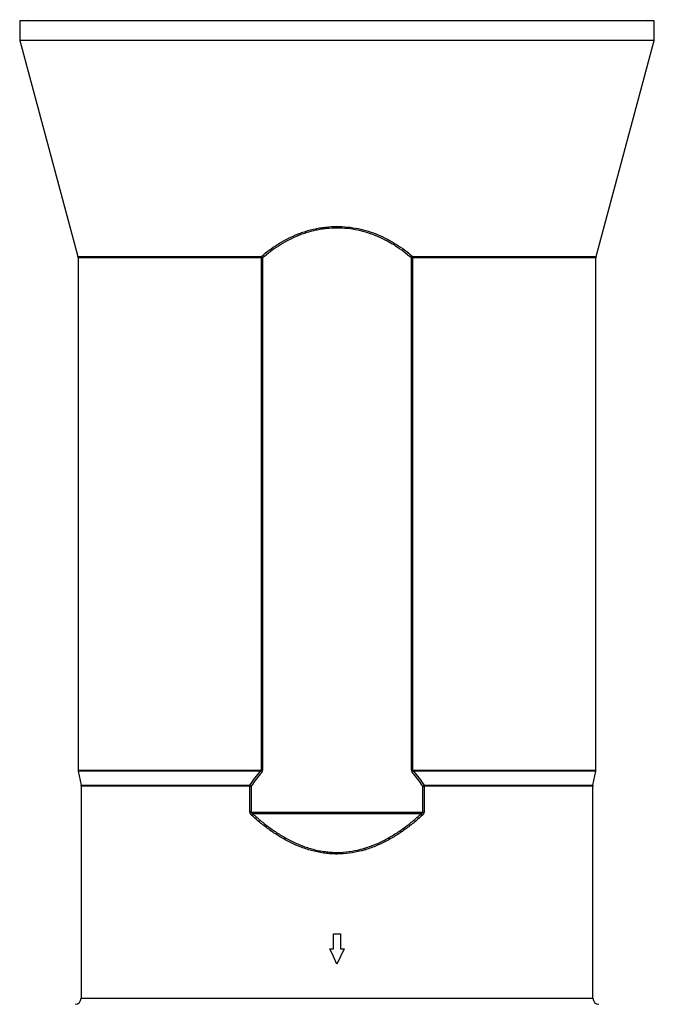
# Model space of a CAD drawing. Header units: millimetres. Extents: x 1173 to 2572, y 602 to 3644.
# Tile 4 of 7: x 1558 to 2187, y 2022 to 2999. Entities that reach past the tile are written whole.
import ezdxf

# ---------------------------------------------------------------- set-up
doc = ezdxf.new("R2010")
doc.units = ezdxf.units.MM

msp = doc.modelspace()

# ---------------------------------------------------------------- linework, layer by layer
at = {"color": 7, "linetype": 'Continuous', "lineweight": 25}
for p, q in [((1557.5, 2998.5), (1557.5, 2979)), ((1872.5, 2998.5), (1557.5, 2998.5)), ((2187.5, 2998.5), (1872.5, 2998.5)), ((2187.5, 2979), (2187.5, 2998.5)), ((1557.5, 2979), (1615.29, 2764.51)), ((1872.5, 2979), (1557.5, 2979)), ((2187.5, 2979), (1872.5, 2979)), ((2129.71, 2764.51), (2187.5, 2979)), ((1615.5, 2762.95), (1615.5, 2254.59)), ((1797.6, 2254.59), (1797.6, 2762.95)), ((1797.6, 2762.95), (1798.7, 2762.95)), ((1798.7, 2762.95), (1798.7, 2254.59)), ((1946.3, 2254.59), (1946.3, 2762.95)), ((1947.4, 2762.95), (1946.3, 2762.95)), ((1947.4, 2762.95), (1947.4, 2254.59)), ((2129.5, 2254.59), (2129.5, 2762.95)), ((1615.62, 2253.41), (1618.38, 2239.58)), ((1798.7, 2254.59), (1797.6, 2254.59)), ((1947.4, 2254.59), (1946.3, 2254.59)), ((2126.62, 2239.58), (2129.38, 2253.41)), ((1618.5, 2238.4), (1618.5, 2028)), ((1785.98, 2212.81), (1785.98, 2238.4)), ((1785.98, 2238.4), (1787.23, 2238.4)), ((1787.23, 2238.4), (1787.23, 2212.81)), ((1957.77, 2212.81), (1957.77, 2238.4)), ((1957.77, 2238.4), (1959.02, 2238.4)), ((1959.02, 2238.4), (1959.02, 2212.81)), ((2126.5, 2028), (2126.5, 2238.4)), ((1787.23, 2212.81), (1785.98, 2212.81)), ((1787.23, 2212.81), (1957.77, 2212.81)), ((1956.19, 2211.22), (1788.81, 2211.22)), ((1957.77, 2212.81), (1959.02, 2212.81)), ((1869, 2077), (1869, 2092)), ((1869, 2092), (1876, 2092)), ((1876, 2092), (1876, 2077)), ((1865.5, 2077.01), (1869, 2077)), ((1876, 2077), (1879.5, 2077.01))]:
    msp.add_line(p, q, dxfattribs=at)
at = {"color": 1, "linetype": 'Continuous', "lineweight": 25}
for p, q in [((1615.29, 2764.51), (1797.54, 2764.51)), ((1797.6, 2762.95), (1615.5, 2762.95)), ((2129.5, 2762.95), (1947.4, 2762.95)), ((1947.46, 2764.51), (2129.71, 2764.51)), ((1615.5, 2254.59), (1797.6, 2254.59)), ((1796.57, 2253.41), (1615.62, 2253.41)), ((1947.4, 2254.59), (2129.5, 2254.59)), ((2129.38, 2253.41), (1948.43, 2253.41)), ((1618.38, 2239.58), (1785.94, 2239.58)), ((1959.06, 2239.58), (2126.62, 2239.58)), ((1785.98, 2238.4), (1618.5, 2238.4)), ((2126.5, 2238.4), (1959.02, 2238.4)), ((1618.5, 2028), (1872.5, 2028)), ((1872.5, 2028), (2126.5, 2028))]:
    msp.add_line(p, q, dxfattribs=at)
at = {"color": 7, "linetype": 'Continuous', "lineweight": 25, "flags": 128}
for points in [[(1872.5, 2062), (1869, 2069.5), (1865.5, 2077.01)], [(1879.5, 2077.01), (1876, 2069.5), (1872.5, 2062)]]:
    msp.add_lwpolyline(points, dxfattribs=at)
at = {"color": 7, "linetype": 'Continuous', "lineweight": 25}
for centre, radius, start, end in [((1565, 2999.5), 1, 270, 0), ((2180, 2999.5), 1, 180, 270), ((1609.5, 2762.95), 6, 0, 15.0804), ((1786.03, 2754.68), 15.13, 33.11377, 40.50026), ((1777.59, 2762.96), 20, 359.97158, 4.44702), ((1958.97, 2754.68), 15.13, 139.49974, 146.88623), ((1967.41, 2762.96), 20, 175.55298, 180.02842), ((2135.5, 2762.95), 6, 164.9196, 180), ((1621.5, 2254.59), 6, 180, 191.30993), ((1785.49, 2241.38), 16.36, 41.59035, 47.36853), ((1959.51, 2241.38), 16.36, 132.63147, 138.40965), ((2123.5, 2254.59), 6, 348.69007, 0), ((1612.5, 2238.4), 6, 0, 11.30993), ((1776.76, 2228.17), 14.65, 44.34586, 51.19946), ((1768.63, 2238.41), 17.35, 359.98701, 3.87661), ((1968.24, 2228.17), 14.65, 128.80054, 135.65414), ((1976.37, 2238.41), 17.35, 176.12339, 180.01299), ((2132.5, 2238.4), 6, 168.69007, 180), ((1773.22, 2221.05), 18.44, 321.71918, 327.77634), ((1971.78, 2221.05), 18.44, 212.22366, 218.28082), ((1612.5, 2028), 6, 270, 0), ((2132.5, 2028), 6, 180, 270)]:
    msp.add_arc(centre, radius, start, end, dxfattribs=at)
for points, knots in [([(1797.54, 2764.51), (1802.53, 2768.81), (1807.81, 2772.77), (1816.24, 2778.12), (1819.13, 2779.81), (1825.11, 2782.96), (1828.19, 2784.42), (1832.98, 2786.43), (1834.61, 2787.07), (1837.88, 2788.27), (1839.52, 2788.83), (1844.51, 2790.4), (1847.9, 2791.28), (1853.06, 2792.36), (1854.8, 2792.68), (1857.43, 2793.09), (1858.31, 2793.22), (1860.08, 2793.45), (1860.97, 2793.56), (1865.4, 2794.02), (1868.94, 2794.2), (1879.51, 2794.21), (1886.5, 2793.48), (1894.32, 2791.87), (1895.19, 2791.68), (1896.91, 2791.27), (1897.77, 2791.06), (1900.32, 2790.4), (1901.99, 2789.92), (1906.97, 2788.37), (1910.21, 2787.18), (1916.54, 2784.54), (1919.63, 2783.09), (1924.16, 2780.71), (1925.66, 2779.88), (1928.6, 2778.18), (1930.04, 2777.31), (1937.15, 2772.81), (1942.46, 2768.82), (1947.46, 2764.51)], [0, 0, 0, 0, 0.125, 0.125, 0.1875, 0.1875, 0.25, 0.25, 0.28125, 0.28125, 0.3125, 0.3125, 0.375, 0.375, 0.40625, 0.40625, 0.421875, 0.421875, 0.4375, 0.4375, 0.5, 0.5, 0.625, 0.625, 0.640625, 0.640625, 0.65625, 0.65625, 0.6875, 0.6875, 0.75, 0.75, 0.8125, 0.8125, 0.84375, 0.84375, 0.875, 0.875, 1, 1, 1, 1]), ([(1946.3, 2762.95), (1941.38, 2767.24), (1936.16, 2771.22), (1929.17, 2775.72), (1927.75, 2776.59), (1924.86, 2778.29), (1923.39, 2779.12), (1918.93, 2781.5), (1915.89, 2782.95), (1909.66, 2785.6), (1906.48, 2786.78), (1901.57, 2788.34), (1899.92, 2788.82), (1897.41, 2789.49), (1896.57, 2789.7), (1894.87, 2790.1), (1894.01, 2790.3), (1886.31, 2791.92), (1879.41, 2792.64), (1868.99, 2792.64), (1865.5, 2792.46), (1861.13, 2791.99), (1860.25, 2791.89), (1858.51, 2791.65), (1857.64, 2791.53), (1855.05, 2791.11), (1853.33, 2790.79), (1848.24, 2789.71), (1844.91, 2788.82), (1840, 2787.25), (1838.37, 2786.69), (1835.15, 2785.49), (1833.55, 2784.84), (1828.84, 2782.83), (1825.81, 2781.37), (1819.93, 2778.22), (1817.08, 2776.53), (1808.8, 2771.19), (1803.61, 2767.24), (1798.7, 2762.95)], [0, 0, 0, 0, 0.125, 0.125, 0.15625, 0.15625, 0.1875, 0.1875, 0.25, 0.25, 0.3125, 0.3125, 0.34375, 0.34375, 0.359375, 0.359375, 0.375, 0.375, 0.5, 0.5, 0.5625, 0.5625, 0.578125, 0.578125, 0.59375, 0.59375, 0.625, 0.625, 0.6875, 0.6875, 0.71875, 0.71875, 0.75, 0.75, 0.8125, 0.8125, 0.875, 0.875, 1, 1, 1, 1]), ([(1797.6, 2254.59), (1797.6, 2254.52), (1797.58, 2254.45), (1797.54, 2254.31), (1797.51, 2254.25), (1797.41, 2254.07), (1797.32, 2253.97), (1797.02, 2253.69), (1796.8, 2253.55), (1796.57, 2253.41)], [0, 0, 0, 0, 0.125, 0.125, 0.25, 0.25, 0.5, 0.5, 1, 1, 1, 1]), ([(1797.72, 2252.24), (1797.99, 2252.56), (1798.24, 2252.92), (1798.5, 2253.5), (1798.57, 2253.71), (1798.68, 2254.14), (1798.7, 2254.37), (1798.7, 2254.59)], [0, 0, 0, 0, 0.5, 0.5, 0.75, 0.75, 1, 1, 1, 1]), ([(1946.3, 2254.59), (1946.3, 2254.37), (1946.32, 2254.14), (1946.42, 2253.71), (1946.5, 2253.51), (1946.68, 2253.11), (1946.78, 2252.92), (1947.02, 2252.57), (1947.14, 2252.4), (1947.28, 2252.24)], [0, 0, 0, 0, 0.25, 0.25, 0.5, 0.5, 0.75, 0.75, 1, 1, 1, 1]), ([(1948.43, 2253.41), (1948.2, 2253.55), (1947.98, 2253.69), (1947.68, 2253.97), (1947.59, 2254.07), (1947.45, 2254.31), (1947.4, 2254.45), (1947.4, 2254.59)], [0, 0, 0, 0, 0.5, 0.5, 0.75, 0.75, 1, 1, 1, 1]), ([(1785.98, 2212.81), (1785.98, 2212.49), (1786.03, 2212.18), (1786.21, 2211.57), (1786.34, 2211.29), (1786.66, 2210.76), (1786.85, 2210.51), (1787.25, 2210.05), (1787.46, 2209.83), (1787.69, 2209.62)], [0, 0, 0, 0, 0.25, 0.25, 0.5, 0.5, 0.75, 0.75, 1, 1, 1, 1]), ([(1788.81, 2211.22), (1788.64, 2211.3), (1788.47, 2211.39), (1788.15, 2211.58), (1787.99, 2211.69), (1787.69, 2211.93), (1787.55, 2212.07), (1787.38, 2212.31), (1787.33, 2212.4), (1787.25, 2212.6), (1787.23, 2212.7), (1787.23, 2212.81)], [0, 0, 0, 0, 0.25, 0.25, 0.5, 0.5, 0.75, 0.75, 0.875, 0.875, 1, 1, 1, 1]), ([(1957.31, 2209.62), (1954.41, 2207), (1951.44, 2204.46), (1945.35, 2199.52), (1942.22, 2197.14), (1935.78, 2192.57), (1932.49, 2190.4), (1925.76, 2186.33), (1922.32, 2184.42), (1915.25, 2180.92), (1911.62, 2179.32), (1906.02, 2177.2), (1904.13, 2176.54), (1901.25, 2175.62), (1900.28, 2175.33), (1898.35, 2174.77), (1897.38, 2174.51), (1888.64, 2172.26), (1880.74, 2171.2), (1871.67, 2171.18), (1870.66, 2171.2), (1868.64, 2171.26), (1867.62, 2171.31), (1864.58, 2171.5), (1860.54, 2171.89), (1856.54, 2172.53), (1853.55, 2173.11), (1852.56, 2173.32), (1850.59, 2173.76), (1849.61, 2174), (1844.74, 2175.24), (1840.94, 2176.46), (1833.5, 2179.27), (1829.86, 2180.87), (1824.52, 2183.51), (1822.75, 2184.44), (1819.26, 2186.36), (1817.54, 2187.36), (1812.45, 2190.44), (1809.17, 2192.61), (1802.76, 2197.16), (1799.64, 2199.53), (1793.56, 2204.45), (1790.59, 2207), (1787.69, 2209.62)], [0, 0, 0, 0, 0.0625, 0.0625, 0.125, 0.125, 0.1875, 0.1875, 0.25, 0.25, 0.3125, 0.3125, 0.34375, 0.34375, 0.359375, 0.359375, 0.375, 0.375, 0.5, 0.5, 0.515625, 0.515625, 0.53125, 0.53125, 0.5625, 0.59375, 0.59375, 0.609375, 0.609375, 0.625, 0.625, 0.6875, 0.6875, 0.75, 0.75, 0.78125, 0.78125, 0.8125, 0.8125, 0.875, 0.875, 0.9375, 0.9375, 1, 1, 1, 1]), ([(1788.81, 2211.22), (1791.68, 2208.61), (1794.6, 2206.07), (1800.61, 2201.16), (1803.68, 2198.8), (1809.99, 2194.26), (1813.23, 2192.09), (1818.24, 2189.01), (1819.94, 2188.01), (1823.39, 2186.09), (1825.13, 2185.16), (1830.4, 2182.51), (1833.99, 2180.91), (1841.32, 2178.09), (1845.07, 2176.86), (1849.88, 2175.61), (1850.85, 2175.37), (1852.79, 2174.92), (1853.78, 2174.72), (1856.73, 2174.14), (1860.68, 2173.49), (1864.67, 2173.09), (1867.68, 2172.9), (1868.69, 2172.85), (1870.69, 2172.79), (1871.69, 2172.78), (1880.65, 2172.79), (1888.46, 2173.86), (1897.09, 2176.12), (1898.04, 2176.39), (1899.95, 2176.95), (1900.91, 2177.24), (1903.75, 2178.17), (1905.62, 2178.83), (1911.14, 2180.96), (1914.71, 2182.57), (1921.69, 2186.08), (1925.08, 2187.98), (1931.72, 2192.06), (1934.96, 2194.22), (1941.31, 2198.78), (1944.39, 2201.16), (1950.4, 2206.07), (1953.33, 2208.61), (1956.19, 2211.22)], [0, 0, 0, 0, 0.0625, 0.0625, 0.125, 0.125, 0.1875, 0.1875, 0.21875, 0.21875, 0.25, 0.25, 0.3125, 0.3125, 0.375, 0.375, 0.390625, 0.390625, 0.40625, 0.40625, 0.4375, 0.46875, 0.46875, 0.484375, 0.484375, 0.5, 0.5, 0.625, 0.625, 0.640625, 0.640625, 0.65625, 0.65625, 0.6875, 0.6875, 0.75, 0.75, 0.8125, 0.8125, 0.875, 0.875, 0.9375, 0.9375, 1, 1, 1, 1]), ([(1957.77, 2212.81), (1957.77, 2212.7), (1957.75, 2212.6), (1957.67, 2212.4), (1957.62, 2212.32), (1957.45, 2212.07), (1957.31, 2211.93), (1957.01, 2211.69), (1956.85, 2211.58), (1956.53, 2211.39), (1956.36, 2211.3), (1956.19, 2211.22)], [0, 0, 0, 0, 0.125, 0.125, 0.25, 0.25, 0.5, 0.5, 0.75, 0.75, 1, 1, 1, 1]), ([(1957.31, 2209.62), (1957.54, 2209.83), (1957.75, 2210.05), (1958.15, 2210.51), (1958.34, 2210.76), (1958.66, 2211.29), (1958.79, 2211.57), (1958.93, 2212.02), (1958.96, 2212.18), (1959.01, 2212.49), (1959.02, 2212.65), (1959.02, 2212.81)], [0, 0, 0, 0, 0.25, 0.25, 0.5, 0.5, 0.75, 0.75, 0.875, 0.875, 1, 1, 1, 1])]:
    msp.add_open_spline(points, degree=3, knots=knots, dxfattribs=at)
for points in [[(1785.94, 2239.58), (1789.26, 2244.33), (1792.79, 2248.96), (1796.57, 2253.41)], [(1797.72, 2252.24), (1794, 2247.78), (1790.51, 2243.15), (1787.23, 2238.4)], [(1957.77, 2238.4), (1954.49, 2243.15), (1951, 2247.78), (1947.28, 2252.24)], [(1948.43, 2253.41), (1952.21, 2248.96), (1955.74, 2244.33), (1959.06, 2239.58)]]:
    msp.add_open_spline(points, degree=3, dxfattribs=at)

doc.saveas('drawing.dxf')
